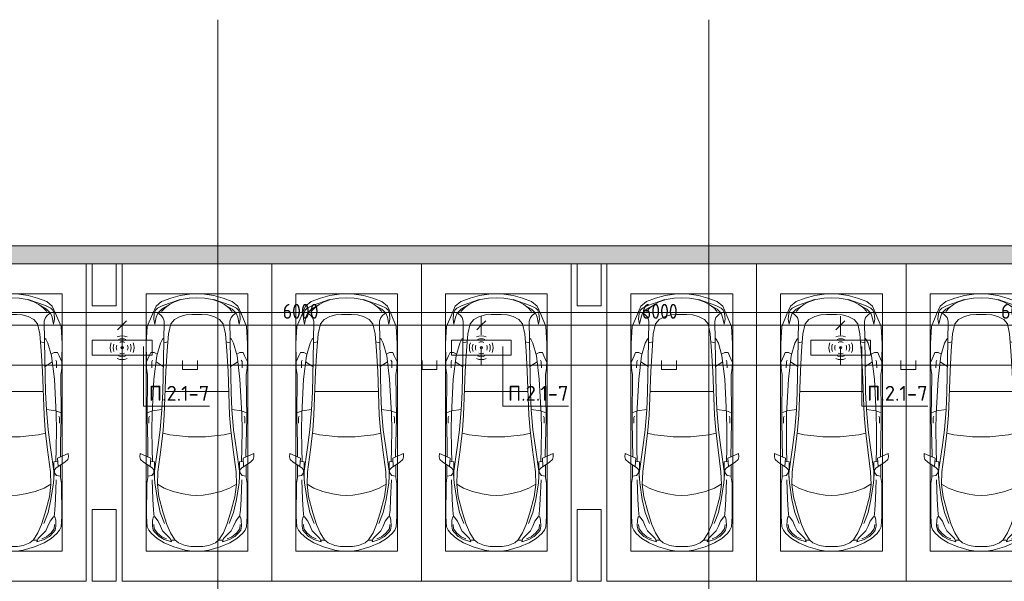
# Model space of a CAD drawing. Header units: millimetres. Extents: x -32229 to 170644, y -13689 to 125138.
# Tile 129 of 208: x 1824 to 18272, y 115759 to 125138. Entities that reach past the tile are written whole.
import ezdxf

# ---------------------------------------------------------------- set-up
doc = ezdxf.new("R2010")
doc.units = ezdxf.units.MM
doc.linetypes.add('ADSK_Линия сетки', pattern=[25, 20, -2.5, 0, -2.5])
for name, color, linetype, lineweight in [('A-ANNO-DIMS', 7, 'Continuous', 9), ('A-ANNO-DIMS-200', 7, 'Continuous', 9), ('A-ANNO-NOTE', 7, 'Continuous', 18), ('A-DETL-GENF', 7, 'Continuous', 18), ('A-DETL-THIN', 7, 'Continuous', 9), ('A-WALL', 7, 'Continuous', 18), ('A-WALL-PATT', 7, 'Continuous', 40), ('C-PRKG', 7, 'Continuous', 18), ('G-ANNO-TEXT', 7, 'Continuous', 9), ('S-COLS', 7, 'Continuous', 18), ('S-GRID', 7, 'Continuous', 9)]:
    doc.layers.add(name, color=color, linetype=linetype, lineweight=lineweight)
doc.layers.add('A-DETL', color=7, linetype='Continuous', lineweight=9, true_color=0x00a600)
doc.styles.add('GOST Common_6', font='GOST_Common.ttf', dxfattribs={"width": 0.9, "height": 250})
doc.styles.add('ISOCPEUR', font='isocpeur.ttf', dxfattribs={"height": 250})
doc.dimstyles.new('ГОСТ_2_5_мм2', dxfattribs={"dimscale": 304.8, "dimtxt": 251.428749, "dimasz": 0.492126, "dimexe": 0.492126, "dimexo": 0.656168, "dimgap": 0.098425, "dimtad": 1, "dimdec": 0, "dimdsep": 46, "dimtxsty": 'GOST Common_6', "dimblk1": 'OBLIQUE', "dimblk2": 'OBLIQUE', "dimsah": 1, "dimcen": 0.09, "dimazin": 2, "dimtfac": 1, "dimtdec": 4, "dimtix": 1, "dimtmove": 0, "dimatfit": 3, "dimfxl": 1, "dimtvp": 1, "dimtolj": 1, "dimtzin": 0, "dimarcsym": 2})

# ---------------------------------------------------------------- blocks, each defined once
blk = doc.blocks.new('АР_Машиноместо - 5300x2500_С-2205627--01 ЭО')
at = {"layer": 'A-DETL-GENF', "color": 253, "lineweight": 13, "true_color": 0xaaaaaa}
for p, q in [((702, -640), (584, -715)), ((862, -572), (702, -640)), ((1053, -518), (862, -572)), ((941, -642), (882, -692)), ((1051, -599), (941, -642)), ((1149, -583), (1051, -599)), ((1165, -503), (1053, -518)), ((1250, -582), (1149, -583)), ((1250, -500), (1165, -503)), ((1250, -500), (1335, -503)), ((1250, -582), (1351, -583)), ((1335, -503), (1447, -518)), ((1351, -583), (1449, -599)), ((1447, -518), (1638, -572)), ((1449, -599), (1559, -642)), ((1559, -642), (1618, -692)), ((1638, -572), (1798, -640)), ((1798, -640), (1916, -715)), ((489, -796), (446, -853)), ((584, -715), (489, -796)), ((550, -812), (519, -852)), ((616, -746), (550, -812)), ((704, -696), (616, -746)), ((677, -844), (738, -778)), ((825, -661), (704, -696)), ((738, -778), (805, -716)), ((809, -809), (749, -950)), ((805, -716), (825, -661)), ((882, -692), (809, -809)), ((888, -686), (815, -687)), ((1612, -686), (1685, -687)), ((1618, -692), (1691, -809)), ((1695, -716), (1675, -661)), ((1675, -661), (1796, -696)), ((1691, -809), (1751, -950)), ((1762, -778), (1695, -716)), ((1823, -844), (1762, -778)), ((1796, -696), (1884, -746)), ((1884, -746), (1950, -812)), ((1916, -715), (2011, -796)), ((1950, -812), (1981, -852)), ((2011, -796), (2054, -853)), ((421, -911), (409, -1087)), ((446, -853), (421, -911)), ((519, -852), (506, -920)), ((506, -920), (510, -1019)), ((603, -1005), (639, -920)), ((639, -920), (677, -844)), ((749, -950), (687, -1141)), ((1751, -950), (1813, -1141)), ((1861, -920), (1823, -844)), ((1897, -1005), (1861, -920)), ((1981, -852), (1994, -920)), ((1994, -920), (1990, -1019)), ((2054, -853), (2079, -911)), ((2079, -911), (2091, -1087)), ((409, -1087), (411, -1634)), ((510, -1019), (522, -1074)), ((522, -1074), (549, -1076)), ((549, -1076), (603, -1005)), ((687, -1141), (615, -1410)), ((1813, -1141), (1885, -1410)), ((1951, -1076), (1897, -1005)), ((1978, -1074), (1951, -1076)), ((1990, -1019), (1978, -1074)), ((2091, -1087), (2089, -1634)), ((615, -1410), (589, -1616)), ((853, -1499), (1017, -1460)), ((1017, -1460), (1147, -1439)), ((1147, -1439), (1250, -1434)), ((1353, -1439), (1250, -1434)), ((1483, -1460), (1353, -1439)), ((1647, -1499), (1483, -1460)), ((1885, -1410), (1911, -1616)), ((411, -1634), (427, -1731)), ((547, -1643), (531, -1858)), ((589, -1616), (596, -1825)), ((590, -1624), (704, -1557)), ((704, -1557), (853, -1499)), ((1796, -1557), (1647, -1499)), ((1910, -1624), (1796, -1557)), ((1911, -1616), (1904, -1825)), ((1953, -1643), (1969, -1858)), ((2089, -1634), (2073, -1731)), ((427, -1731), (427, -1943)), ((495, -1765), (427, -1753)), ((534, -1817), (495, -1765)), ((597, -2231), (535, -1798)), ((541, -1994), (540, -1733)), ((1903, -2231), (1965, -1798)), ((1959, -1994), (1960, -1733)), ((1966, -1817), (2005, -1765)), ((2005, -1765), (2073, -1753)), ((2073, -1731), (2073, -1943)), ((501, -1894), (358, -1990)), ((480, -2053), (471, -1914)), ((531, -1858), (501, -1894)), ((596, -1825), (645, -2192)), ((1904, -1825), (1855, -2192)), ((1969, -1858), (1999, -1894)), ((1999, -1894), (2142, -1990)), ((2020, -2053), (2029, -1914)), ((309, -2036), (297, -2080)), ((297, -2080), (301, -2131)), ((301, -2131), (480, -2053)), ((358, -1990), (309, -2036)), ((428, -2308), (432, -2120)), ((432, -2120), (431, -2074)), ((541, -1994), (476, -1998)), ((506, -1996), (500, -2210)), ((1959, -1994), (2024, -1998)), ((1994, -1996), (2000, -2210)), ((2199, -2131), (2020, -2053)), ((2068, -2120), (2069, -2074)), ((2072, -2308), (2068, -2120)), ((2142, -1990), (2191, -2036)), ((2191, -2036), (2203, -2080)), ((2203, -2080), (2199, -2131)), ((500, -2210), (496, -2532)), ((637, -2526), (597, -2231)), ((645, -2192), (684, -2522)), ((1855, -2192), (1816, -2522)), ((1863, -2526), (1903, -2231)), ((2000, -2210), (2004, -2532)), ((418, -2723), (428, -2308)), ((2082, -2723), (2072, -2308)), ((496, -2532), (501, -2790)), ((637, -2526), (666, -2867)), ((684, -2522), (705, -2775)), ((1816, -2522), (1795, -2775)), ((1863, -2526), (1834, -2867)), ((2004, -2532), (1999, -2790)), ((426, -3447), (418, -2723)), ((448, -2639), (448, -2734)), ((448, -2734), (460, -2756)), ((501, -2790), (531, -3375)), ((705, -2775), (731, -3508)), ((1795, -2775), (1769, -3508)), ((1999, -2790), (1969, -3375)), ((2052, -2734), (2040, -2756)), ((2052, -2639), (2052, -2734)), ((2074, -3447), (2082, -2723)), ((505, -2847), (421, -2813)), ((666, -2867), (505, -2847)), ((666, -2865), (679, -3159)), ((1834, -2865), (1821, -3159)), ((1834, -2867), (1995, -2847)), ((1995, -2847), (2079, -2813)), ((679, -3159), (689, -3706)), ((1821, -3159), (1811, -3706)), ((409, -3560), (426, -3447)), ((531, -3375), (579, -3763)), ((1969, -3375), (1921, -3763)), ((2091, -3560), (2074, -3447)), ((406, -3688), (409, -3560)), ((495, -3566), (497, -3672)), ((687, -3589), (566, -3664)), ((731, -3508), (752, -3846)), ((1769, -3508), (1748, -3846)), ((1813, -3589), (1934, -3664)), ((2005, -3566), (2003, -3672)), ((2094, -3688), (2091, -3560)), ((403, -3968), (406, -3688)), ((408, -3667), (453, -3766)), ((453, -3766), (478, -3819)), ((497, -3672), (510, -3691)), ((579, -3763), (639, -3975)), ((689, -3706), (700, -4345)), ((1811, -3706), (1800, -4345)), ((1921, -3763), (1861, -3975)), ((2003, -3672), (1990, -3691)), ((2047, -3766), (2022, -3819)), ((2092, -3667), (2047, -3766)), ((2097, -3968), (2094, -3688)), ((478, -3819), (533, -3818)), ((533, -3818), (586, -3790)), ((752, -3846), (774, -4133)), ((1748, -3846), (1726, -4133)), ((1967, -3818), (1914, -3790)), ((2022, -3819), (1967, -3818)), ((420, -4254), (403, -3968)), ((639, -3975), (675, -4045)), ((675, -4045), (695, -4058)), ((1825, -4045), (1805, -4058)), ((1861, -3975), (1825, -4045)), ((2080, -4254), (2097, -3968)), ((507, -4463), (420, -4254)), ((774, -4133), (812, -4299)), ((1726, -4133), (1688, -4299)), ((1993, -4463), (2080, -4254)), ((544, -4295), (528, -4375)), ((528, -4375), (536, -4471)), ((569, -4413), (544, -4295)), ((595, -4479), (569, -4413)), ((680, -4406), (645, -4445)), ((700, -4345), (680, -4406)), ((812, -4299), (873, -4370)), ((873, -4370), (970, -4419)), ((970, -4419), (1070, -4447)), ((1530, -4419), (1430, -4447)), ((1627, -4370), (1530, -4419)), ((1688, -4299), (1627, -4370)), ((1800, -4345), (1820, -4406)), ((1820, -4406), (1855, -4445)), ((1905, -4479), (1931, -4413)), ((1931, -4413), (1956, -4295)), ((1956, -4295), (1972, -4375)), ((1972, -4375), (1964, -4471)), ((566, -4595), (507, -4463)), ((536, -4471), (558, -4526)), ((558, -4526), (591, -4560)), ((659, -4670), (566, -4595)), ((591, -4560), (681, -4606)), ((662, -4543), (595, -4479)), ((645, -4445), (597, -4481)), ((717, -4569), (660, -4505)), ((788, -4618), (662, -4543)), ((791, -4620), (717, -4569)), ((1070, -4447), (1167, -4453)), ((1167, -4453), (1250, -4454)), ((1333, -4453), (1250, -4454)), ((1430, -4447), (1333, -4453)), ((1709, -4620), (1783, -4569)), ((1712, -4618), (1838, -4543)), ((1783, -4569), (1840, -4505)), ((1909, -4560), (1819, -4606)), ((1838, -4543), (1905, -4479)), ((1841, -4670), (1934, -4595)), ((1855, -4445), (1903, -4481)), ((1942, -4526), (1909, -4560)), ((1934, -4595), (1993, -4463)), ((1964, -4471), (1942, -4526)), ((813, -4729), (659, -4670)), ((681, -4606), (967, -4704)), ((874, -4665), (791, -4620)), ((970, -4772), (813, -4729)), ((988, -4707), (874, -4665)), ((1122, -4726), (988, -4707)), ((1250, -4732), (1122, -4726)), ((1250, -4732), (1378, -4726)), ((1378, -4726), (1512, -4707)), ((1512, -4707), (1626, -4665)), ((1530, -4772), (1687, -4729)), ((1819, -4606), (1533, -4704)), ((1626, -4665), (1709, -4620)), ((1687, -4729), (1841, -4670)), ((1126, -4794), (970, -4772)), ((1250, -4800), (1126, -4794)), ((1250, -4800), (1374, -4794)), ((1374, -4794), (1530, -4772))]:
    blk.add_line(p, q, dxfattribs=at)
at = {"layer": 'A-DETL-GENF', "color": 254, "lineweight": 13, "true_color": 0xd4d4d4}
for p, q in [((592, -805), (535, -874)), ((665, -740), (592, -805)), ((743, -708), (665, -740)), ((1757, -708), (1835, -740)), ((1835, -740), (1908, -805)), ((1908, -805), (1965, -874)), ((535, -874), (528, -949)), ((710, -963), (637, -1146)), ((1790, -963), (1863, -1146)), ((1965, -874), (1972, -949)), ((537, -1076), (525, -1189)), ((637, -1146), (590, -1368)), ((1863, -1146), (1910, -1368)), ((1963, -1076), (1975, -1189)), ((525, -1189), (514, -1369)), ((1975, -1189), (1986, -1369)), ((514, -1369), (502, -1696)), ((590, -1368), (547, -1643)), ((1910, -1368), (1953, -1643)), ((1986, -1369), (1998, -1696)), ((678, -2473), (795, -2446)), ((795, -2446), (956, -2427)), ((956, -2427), (1105, -2414)), ((1105, -2414), (1250, -2413)), ((1395, -2414), (1250, -2413)), ((1544, -2427), (1395, -2414)), ((1705, -2446), (1544, -2427)), ((1822, -2473), (1705, -2446)), ((715, -3168), (1250, -3167)), ((1785, -3168), (1250, -3167)), ((695, -3980), (765, -3997)), ((1805, -3980), (1735, -3997))]:
    blk.add_line(p, q, dxfattribs=at)
at = {"layer": 'C-PRKG', "color": 253, "lineweight": 13, "true_color": 0xaaaaaa}
for p, q in [((2500, 0), (0, 0)), ((0, 0), (0, -5300)), ((2500, 0), (2500, -5300)), ((400, -500), (400, -4800)), ((400, -500), (2100, -500)), ((2100, -500), (2100, -4800)), ((400, -4800), (2100, -4800))]:
    blk.add_line(p, q, dxfattribs=at)
blk = doc.blocks.new('АР_Машиноместо - 5300x2500_С-3113488--01 ЭО')
at = {"layer": 'A-DETL-GENF', "color": 253, "lineweight": 13, "true_color": 0xaaaaaa}
for p, q in [((970, 4772), (813, 4729)), ((1126, 4794), (970, 4772)), ((1250, 4800), (1126, 4794)), ((1250, 4800), (1374, 4794)), ((1374, 4794), (1530, 4772)), ((1530, 4772), (1687, 4729)), ((659, 4670), (566, 4595)), ((591, 4560), (681, 4606)), ((813, 4729), (659, 4670)), ((788, 4618), (662, 4543)), ((681, 4606), (967, 4704)), ((791, 4620), (717, 4569)), ((874, 4665), (791, 4620)), ((988, 4707), (874, 4665)), ((1122, 4726), (988, 4707)), ((1250, 4732), (1122, 4726)), ((1250, 4732), (1378, 4726)), ((1378, 4726), (1512, 4707)), ((1512, 4707), (1626, 4665)), ((1819, 4606), (1533, 4704)), ((1626, 4665), (1709, 4620)), ((1687, 4729), (1841, 4670)), ((1709, 4620), (1783, 4569)), ((1712, 4618), (1838, 4543)), ((1909, 4560), (1819, 4606)), ((1841, 4670), (1934, 4595)), ((507, 4463), (420, 4254)), ((566, 4595), (507, 4463)), ((528, 4375), (536, 4471)), ((536, 4471), (558, 4526)), ((558, 4526), (591, 4560)), ((595, 4479), (569, 4413)), ((662, 4543), (595, 4479)), ((645, 4445), (597, 4481)), ((680, 4406), (645, 4445)), ((717, 4569), (660, 4505)), ((970, 4419), (1070, 4447)), ((1070, 4447), (1167, 4453)), ((1167, 4453), (1250, 4454)), ((1333, 4453), (1250, 4454)), ((1430, 4447), (1333, 4453)), ((1530, 4419), (1430, 4447)), ((1783, 4569), (1840, 4505)), ((1820, 4406), (1855, 4445)), ((1838, 4543), (1905, 4479)), ((1855, 4445), (1903, 4481)), ((1905, 4479), (1931, 4413)), ((1942, 4526), (1909, 4560)), ((1934, 4595), (1993, 4463)), ((1964, 4471), (1942, 4526)), ((1972, 4375), (1964, 4471)), ((1993, 4463), (2080, 4254)), ((544, 4295), (528, 4375)), ((569, 4413), (544, 4295)), ((700, 4345), (680, 4406)), ((689, 3706), (700, 4345)), ((774, 4133), (812, 4299)), ((812, 4299), (873, 4370)), ((873, 4370), (970, 4419)), ((1627, 4370), (1530, 4419)), ((1688, 4299), (1627, 4370)), ((1726, 4133), (1688, 4299)), ((1800, 4345), (1820, 4406)), ((1811, 3706), (1800, 4345)), ((1931, 4413), (1956, 4295)), ((1956, 4295), (1972, 4375)), ((420, 4254), (403, 3968)), ((752, 3846), (774, 4133)), ((1748, 3846), (1726, 4133)), ((2080, 4254), (2097, 3968)), ((403, 3968), (406, 3688)), ((579, 3763), (639, 3975)), ((639, 3975), (675, 4045)), ((675, 4045), (695, 4058)), ((1825, 4045), (1805, 4058)), ((1861, 3975), (1825, 4045)), ((1921, 3763), (1861, 3975)), ((2097, 3968), (2094, 3688)), ((453, 3766), (478, 3819)), ((478, 3819), (533, 3818)), ((533, 3818), (586, 3790)), ((731, 3508), (752, 3846)), ((1769, 3508), (1748, 3846)), ((1967, 3818), (1914, 3790)), ((2022, 3819), (1967, 3818)), ((2047, 3766), (2022, 3819)), ((406, 3688), (409, 3560)), ((408, 3667), (453, 3766)), ((495, 3566), (497, 3672)), ((497, 3672), (510, 3691)), ((531, 3375), (579, 3763)), ((687, 3589), (566, 3664)), ((679, 3159), (689, 3706)), ((1821, 3159), (1811, 3706)), ((1813, 3589), (1934, 3664)), ((1969, 3375), (1921, 3763)), ((2003, 3672), (1990, 3691)), ((2005, 3566), (2003, 3672)), ((2092, 3667), (2047, 3766)), ((2094, 3688), (2091, 3560)), ((409, 3560), (426, 3447)), ((705, 2775), (731, 3508)), ((1795, 2775), (1769, 3508)), ((2091, 3560), (2074, 3447)), ((426, 3447), (418, 2723)), ((501, 2790), (531, 3375)), ((1999, 2790), (1969, 3375)), ((2074, 3447), (2082, 2723)), ((666, 2865), (679, 3159)), ((1834, 2865), (1821, 3159)), ((505, 2847), (421, 2813)), ((666, 2867), (505, 2847)), ((637, 2526), (666, 2867)), ((1834, 2867), (1995, 2847)), ((1863, 2526), (1834, 2867)), ((1995, 2847), (2079, 2813)), ((418, 2723), (428, 2308)), ((448, 2734), (460, 2756)), ((448, 2639), (448, 2734)), ((496, 2532), (501, 2790)), ((684, 2522), (705, 2775)), ((1816, 2522), (1795, 2775)), ((2004, 2532), (1999, 2790)), ((2052, 2734), (2040, 2756)), ((2052, 2639), (2052, 2734)), ((2082, 2723), (2072, 2308)), ((500, 2210), (496, 2532)), ((637, 2526), (597, 2231)), ((645, 2192), (684, 2522)), ((1855, 2192), (1816, 2522)), ((1863, 2526), (1903, 2231)), ((2000, 2210), (2004, 2532)), ((428, 2308), (432, 2120)), ((2072, 2308), (2068, 2120)), ((506, 1996), (500, 2210)), ((597, 2231), (535, 1798)), ((596, 1825), (645, 2192)), ((1904, 1825), (1855, 2192)), ((1903, 2231), (1965, 1798)), ((1994, 1996), (2000, 2210)), ((297, 2080), (301, 2131)), ((309, 2036), (297, 2080)), ((301, 2131), (480, 2053)), ((358, 1990), (309, 2036)), ((501, 1894), (358, 1990)), ((432, 2120), (431, 2074)), ((480, 2053), (471, 1914)), ((541, 1994), (476, 1998)), ((541, 1994), (540, 1733)), ((1959, 1994), (2024, 1998)), ((1959, 1994), (1960, 1733)), ((1999, 1894), (2142, 1990)), ((2199, 2131), (2020, 2053)), ((2020, 2053), (2029, 1914)), ((2068, 2120), (2069, 2074)), ((2142, 1990), (2191, 2036)), ((2191, 2036), (2203, 2080)), ((2203, 2080), (2199, 2131)), ((427, 1731), (427, 1943)), ((534, 1817), (495, 1765)), ((531, 1858), (501, 1894)), ((547, 1643), (531, 1858)), ((589, 1616), (596, 1825)), ((1911, 1616), (1904, 1825)), ((1953, 1643), (1969, 1858)), ((1966, 1817), (2005, 1765)), ((1969, 1858), (1999, 1894)), ((2073, 1731), (2073, 1943)), ((411, 1634), (427, 1731)), ((495, 1765), (427, 1753)), ((2005, 1765), (2073, 1753)), ((2089, 1634), (2073, 1731)), ((409, 1087), (411, 1634)), ((615, 1410), (589, 1616)), ((590, 1624), (704, 1557)), ((704, 1557), (853, 1499)), ((853, 1499), (1017, 1460)), ((1647, 1499), (1483, 1460)), ((1796, 1557), (1647, 1499)), ((1910, 1624), (1796, 1557)), ((1885, 1410), (1911, 1616)), ((2091, 1087), (2089, 1634)), ((687, 1141), (615, 1410)), ((1017, 1460), (1147, 1439)), ((1147, 1439), (1250, 1434)), ((1353, 1439), (1250, 1434)), ((1483, 1460), (1353, 1439)), ((1813, 1141), (1885, 1410)), ((421, 911), (409, 1087)), ((506, 920), (510, 1019)), ((510, 1019), (522, 1074)), ((522, 1074), (549, 1076)), ((549, 1076), (603, 1005)), ((603, 1005), (639, 920)), ((749, 950), (687, 1141)), ((1751, 950), (1813, 1141)), ((1897, 1005), (1861, 920)), ((1951, 1076), (1897, 1005)), ((1978, 1074), (1951, 1076)), ((1990, 1019), (1978, 1074)), ((1994, 920), (1990, 1019)), ((2079, 911), (2091, 1087)), ((446, 853), (421, 911)), ((489, 796), (446, 853)), ((519, 852), (506, 920)), ((550, 812), (519, 852)), ((639, 920), (677, 844)), ((677, 844), (738, 778)), ((809, 809), (749, 950)), ((1691, 809), (1751, 950)), ((1823, 844), (1762, 778)), ((1861, 920), (1823, 844)), ((1950, 812), (1981, 852)), ((1981, 852), (1994, 920)), ((2011, 796), (2054, 853)), ((2054, 853), (2079, 911)), ((584, 715), (489, 796)), ((616, 746), (550, 812)), ((702, 640), (584, 715)), ((704, 696), (616, 746)), ((825, 661), (704, 696)), ((738, 778), (805, 716)), ((805, 716), (825, 661)), ((882, 692), (809, 809)), ((888, 686), (815, 687)), ((941, 642), (882, 692)), ((1559, 642), (1618, 692)), ((1612, 686), (1685, 687)), ((1618, 692), (1691, 809)), ((1695, 716), (1675, 661)), ((1675, 661), (1796, 696)), ((1762, 778), (1695, 716)), ((1796, 696), (1884, 746)), ((1798, 640), (1916, 715)), ((1884, 746), (1950, 812)), ((1916, 715), (2011, 796)), ((862, 572), (702, 640)), ((1053, 518), (862, 572)), ((1051, 599), (941, 642)), ((1149, 583), (1051, 599)), ((1165, 503), (1053, 518)), ((1250, 582), (1149, 583)), ((1250, 500), (1165, 503)), ((1250, 582), (1351, 583)), ((1250, 500), (1335, 503)), ((1335, 503), (1447, 518)), ((1351, 583), (1449, 599)), ((1447, 518), (1638, 572)), ((1449, 599), (1559, 642)), ((1638, 572), (1798, 640))]:
    blk.add_line(p, q, dxfattribs=at)
at = {"layer": 'A-DETL-GENF', "color": 254, "lineweight": 13, "true_color": 0xd4d4d4}
for p, q in [((695, 3980), (765, 3997)), ((1805, 3980), (1735, 3997)), ((715, 3168), (1250, 3167)), ((1785, 3168), (1250, 3167)), ((678, 2473), (795, 2446)), ((1822, 2473), (1705, 2446)), ((795, 2446), (956, 2427)), ((956, 2427), (1105, 2414)), ((1105, 2414), (1250, 2413)), ((1395, 2414), (1250, 2413)), ((1544, 2427), (1395, 2414)), ((1705, 2446), (1544, 2427)), ((514, 1369), (502, 1696)), ((1986, 1369), (1998, 1696)), ((590, 1368), (547, 1643)), ((1910, 1368), (1953, 1643)), ((525, 1189), (514, 1369)), ((637, 1146), (590, 1368)), ((1863, 1146), (1910, 1368)), ((1975, 1189), (1986, 1369)), ((537, 1076), (525, 1189)), ((1963, 1076), (1975, 1189)), ((710, 963), (637, 1146)), ((1790, 963), (1863, 1146)), ((535, 874), (528, 949)), ((592, 805), (535, 874)), ((1908, 805), (1965, 874)), ((1965, 874), (1972, 949)), ((665, 740), (592, 805)), ((743, 708), (665, 740)), ((1757, 708), (1835, 740)), ((1835, 740), (1908, 805))]:
    blk.add_line(p, q, dxfattribs=at)
at = {"layer": 'C-PRKG', "color": 253, "lineweight": 13, "true_color": 0xaaaaaa}
for p, q in [((0, 0), (0, 5300)), ((2500, 0), (2500, 5300)), ((400, 4800), (2100, 4800)), ((400, 500), (400, 4800)), ((2100, 500), (2100, 4800)), ((400, 500), (2100, 500)), ((2500, 0), (0, 0))]:
    blk.add_line(p, q, dxfattribs=at)
blk = doc.blocks.new('Наметкина 10_РД_АР_П_rvt-1--01 ЭО')
at = {"layer": 'A-WALL-PATT', "lineweight": 5, "true_color": 0xaaaaaa}
h = blk.add_hatch(dxfattribs=at)
h.set_pattern_fill('FP_1', color=253, style=0, pattern_type=2)
h.set_pattern_definition([(45, (0, 0), (-228.0985, 228.0985), []), (45, (228.1, 0), (-228.0985, 228.0985), [403.225, -80.645, 6.706, -73.939])])
h.paths.add_polyline_path([(19235, 121060), (19235, 121360), (-20965, 121360), (-20965, 121060), (12549, 121060)])
at = {"layer": 'A-WALL', "color": 253, "lineweight": 13, "true_color": 0xaaaaaa}
for p, q in [((19235, 121360), (-20965, 121360)), ((-4665, 121060), (3035, 121060)), ((3035, 121060), (3435, 121060)), ((3435, 121060), (11135, 121060)), ((11135, 121060), (11535, 121060)), ((11535, 121060), (19235, 121060))]:
    blk.add_line(p, q, dxfattribs=at)
at = {"layer": 'S-COLS', "color": 253, "lineweight": 15, "true_color": 0xaaaaaa}
for p, q in [((3435, 121060), (3035, 121060)), ((3035, 121060), (3035, 120360)), ((3435, 120360), (3435, 121060)), ((11535, 121060), (11135, 121060)), ((11135, 121060), (11135, 120360)), ((11535, 120360), (11535, 121060)), ((3035, 120360), (3435, 120360)), ((11135, 120360), (11535, 120360)), ((3435, 116960), (3035, 116960)), ((3035, 116960), (3035, 115760)), ((3435, 115760), (3435, 116960)), ((11535, 116960), (11135, 116960)), ((11135, 116960), (11135, 115760)), ((11535, 115760), (11535, 116960)), ((3035, 115760), (3435, 115760)), ((11135, 115760), (11535, 115760))]:
    blk.add_line(p, q, dxfattribs=at)
at = {"layer": 'C-PRKG', "color": 253, "lineweight": 13, "true_color": 0xaaaaaa, "rotation": 180}
for p in [(2935, 115760), (14135, 115760), (16635, 115760), (19135, 115760)]:
    blk.add_blockref('АР_Машиноместо - 5300x2500_С-2205627--01 ЭО', p, dxfattribs=at)
at = {"layer": 'C-PRKG', "color": 253, "lineweight": 13, "true_color": 0xaaaaaa}
for p in [(3535, 115760), (6035, 115760), (8535, 115760)]:
    blk.add_blockref('АР_Машиноместо - 5300x2500_С-3113488--01 ЭО', p, dxfattribs=at)
blk = doc.blocks.new('DIMBLOCK126--01 ЭО')
at = {"layer": 'A-ANNO-DIMS-200'}
for p, q in [((-2466, 119872), (-2466, 120186)), ((-2466, 120036), (-2391, 120111)), ((3535, 119873), (3535, 120186)), ((3535, 120036), (3610, 120111)), ((-2466, 120036), (-2541, 119961)), ((-2466, 120036), (3535, 120036)), ((-2466, 120036), (-2466, 119872)), ((3535, 120036), (3460, 119961)), ((3535, 120036), (3535, 119873))]:
    blk.add_line(p, q, dxfattribs=at)
at = {"layer": 'A-ANNO-DIMS-200', "color": 0, "insert": (219, 120393), "char_height": 250, "width": 756.84, "attachment_point": 1, "line_spacing_factor": 1.022761, "style": 'GOST Common_6'}
blk.add_mtext('6000', dxfattribs=at)
blk = doc.blocks.new('_Oblique')
at = {"color": 0, "linetype": 'ByBlock', "lineweight": -2}
blk.add_line((-0.5, -0.5), (0.5, 0.5), dxfattribs=at)
blk = doc.blocks.new('DIMBLOCK127--01 ЭО')
at = {"layer": 'A-ANNO-DIMS-200'}
for p, q in [((3535, 119873), (3535, 120186)), ((3535, 120036), (3610, 120111)), ((9535, 119873), (9535, 120186)), ((9535, 120036), (9610, 120111)), ((3535, 120036), (3460, 119961)), ((3535, 120036), (9535, 120036)), ((3535, 120036), (3535, 119873)), ((9535, 120036), (9460, 119961)), ((9535, 120036), (9535, 119873))]:
    blk.add_line(p, q, dxfattribs=at)
at = {"layer": 'A-ANNO-DIMS-200', "color": 0, "insert": (6219, 120393), "char_height": 250, "width": 756.84, "attachment_point": 1, "line_spacing_factor": 1.022761, "style": 'GOST Common_6'}
blk.add_mtext('6000', dxfattribs=at)
blk = doc.blocks.new('DIMBLOCK128--01 ЭО')
at = {"layer": 'A-ANNO-DIMS-200'}
for p, q in [((9535, 119873), (9535, 120186)), ((9535, 120036), (9610, 120111)), ((15534, 119872), (15534, 120186)), ((15534, 120036), (15609, 120111)), ((9535, 120036), (9460, 119961)), ((9535, 120036), (15534, 120036)), ((9535, 120036), (9535, 119873)), ((15534, 120036), (15459, 119961)), ((15534, 120036), (15534, 119872))]:
    blk.add_line(p, q, dxfattribs=at)
at = {"layer": 'A-ANNO-DIMS-200', "color": 0, "insert": (12219, 120393), "char_height": 250, "width": 756.84, "attachment_point": 1, "line_spacing_factor": 1.022761, "style": 'GOST Common_6'}
blk.add_mtext('6000', dxfattribs=at)
blk = doc.blocks.new('DIMBLOCK129--01 ЭО')
at = {"layer": 'A-ANNO-DIMS-200'}
for p, q in [((15534, 119872), (15534, 120186)), ((15534, 120036), (15609, 120111)), ((21535, 119884), (21535, 120186)), ((21535, 120036), (21610, 120111)), ((15534, 120036), (15459, 119961)), ((15534, 120036), (21535, 120036)), ((15534, 120036), (15534, 119872)), ((21535, 120036), (21460, 119961)), ((21535, 120036), (21535, 119884))]:
    blk.add_line(p, q, dxfattribs=at)
at = {"layer": 'A-ANNO-DIMS-200', "color": 0, "insert": (18219, 120393), "char_height": 250, "width": 756.84, "attachment_point": 1, "line_spacing_factor": 1.022761, "style": 'GOST Common_6'}
blk.add_mtext('6000', dxfattribs=at)

msp = doc.modelspace()

# ---------------------------------------------------------------- linework, layer by layer
at = {"layer": 'A-ANNO-NOTE', "color": 5, "lineweight": 9, "true_color": 0x0000ff}
for p, q in [((3035.6, 119786.2), (4035.6, 119786.2)), ((3035.6, 119533.5), (3035.6, 119786.2)), ((4035.6, 119786.2), (4035.6, 119533.5)), ((9034.6, 119786.2), (10034.6, 119786.2)), ((9034.6, 119533.5), (9034.6, 119786.2)), ((10034.6, 119786.2), (10034.6, 119533.5)), ((15039.6, 119786.2), (16039.6, 119786.2)), ((15039.6, 119533.5), (15039.6, 119786.2)), ((16039.6, 119786.2), (16039.6, 119533.5)), ((4035.6, 119533.5), (3035.6, 119533.5)), ((10034.6, 119533.5), (9034.6, 119533.5)), ((16039.6, 119533.5), (15039.6, 119533.5))]:
    msp.add_line(p, q, dxfattribs=at)
for centre in [(3534.7, 119659.7), (3535.6, 119660.6), (3535.6, 119658.8), (3536.5, 119659.7), (9533.7, 119659.7), (9534.6, 119660.6), (9534.6, 119658.8), (9535.5, 119659.7), (15538.7, 119659.7), (15539.6, 119660.6), (15539.6, 119658.8), (15540.5, 119659.7)]:
    msp.add_circle(centre, 20, dxfattribs=at)
for centre, radius, start, end in [((3535.6, 119658.8), 199.6, 66, 114), ((3535.6, 119658.8), 151.5, 66, 114), ((3535.6, 119658.8), 99.8, 66, 114), ((9534.6, 119658.8), 199.6, 66, 114), ((9534.6, 119658.8), 151.5, 66, 114), ((9534.6, 119658.8), 99.8, 66, 114), ((15539.6, 119658.8), 199.6, 66, 114), ((15539.6, 119658.8), 151.5, 66, 114), ((15539.6, 119658.8), 99.8, 66, 114), ((3536.5, 119659.7), 199.6, 156, 204), ((3536.5, 119659.7), 151.5, 156, 204), ((3536.5, 119659.7), 99.8, 156, 204), ((3534.7, 119659.7), 99.8, 336, 24), ((3534.7, 119659.7), 151.5, 336, 24), ((3534.7, 119659.7), 199.6, 336, 24), ((9535.5, 119659.7), 199.6, 156, 204), ((9535.5, 119659.7), 151.5, 156, 204), ((9535.5, 119659.7), 99.8, 156, 204), ((9533.7, 119659.7), 99.8, 336, 24), ((9533.7, 119659.7), 151.5, 336, 24), ((9533.7, 119659.7), 199.6, 336, 24), ((15540.5, 119659.7), 199.6, 156, 204), ((15540.5, 119659.7), 151.5, 156, 204), ((15540.5, 119659.7), 99.8, 156, 204), ((15538.7, 119659.7), 99.8, 336, 24), ((15538.7, 119659.7), 151.5, 336, 24), ((15538.7, 119659.7), 199.6, 336, 24), ((3535.6, 119660.6), 199.6, 246, 294), ((3535.6, 119660.6), 151.5, 246, 294), ((3535.6, 119660.6), 99.8, 246, 294), ((9534.6, 119660.6), 199.6, 246, 294), ((9534.6, 119660.6), 151.5, 246, 294), ((9534.6, 119660.6), 99.8, 246, 294), ((15539.6, 119660.6), 199.6, 246, 294), ((15539.6, 119660.6), 151.5, 246, 294), ((15539.6, 119660.6), 99.8, 246, 294)]:
    msp.add_arc(centre, radius, start, end, dxfattribs=at)
at = {"layer": 'A-DETL', "color": 5, "true_color": 0x0000ff}
for p, q in [((3534.6, 119672.9), (3534.6, 119369.3)), ((9534.7, 119672.6), (9534.7, 119369.3)), ((15534.3, 119671.7), (15534.3, 119369.3)), ((4545.1, 119444.3), (4545.1, 119294.3)), ((4795.1, 119294.3), (4795.1, 119444.3)), ((8545.1, 119444.3), (8545.1, 119294.3)), ((8795.1, 119294.3), (8795.1, 119444.3)), ((12545.1, 119444.3), (12545.1, 119294.3)), ((12795.1, 119294.3), (12795.1, 119444.3)), ((16545.1, 119444.3), (16545.1, 119294.3)), ((16795.1, 119294.3), (16795.1, 119444.3)), ((22488.8, 119369.3), (-19465.2, 119369.3)), ((4545.1, 119294.3), (4795.1, 119294.3)), ((8545.1, 119294.3), (8795.1, 119294.3)), ((12545.1, 119294.3), (12795.1, 119294.3)), ((16545.1, 119294.3), (16795.1, 119294.3))]:
    msp.add_line(p, q, dxfattribs=at)
at = {"layer": 'A-DETL-THIN'}
for p, q in [((3893.4, 119683.2), (3893.4, 118683.2)), ((9893.5, 119683.2), (9893.5, 118683.2)), ((15893.1, 119683.2), (15893.1, 118683.2)), ((3893.4, 118683.2), (4993.4, 118683.2)), ((9893.5, 118683.2), (10993.5, 118683.2)), ((15893.1, 118683.2), (16993.1, 118683.2))]:
    msp.add_line(p, q, dxfattribs=at)
at = {"layer": 'S-GRID', "color": 253, "linetype": 'ADSK_Линия сетки', "true_color": 0xaaaaaa}
for p, q in [((5135.3, -12088.9), (5135.3, 125138.4)), ((13335.3, -12088.9), (13335.3, 125138.4)), ((131381.2, 120250), (-30593.4, 120250))]:
    msp.add_line(p, q, dxfattribs=at)

# ---------------------------------------------------------------- block references
at = {"lineweight": 5}
msp.add_blockref('Наметкина 10_РД_АР_П_rvt-1--01 ЭО', (0, 0), dxfattribs=at)

# ---------------------------------------------------------------- texts
at = {"layer": 'G-ANNO-TEXT', "char_height": 250, "width": 1016.06, "attachment_point": 1, "line_spacing_factor": 1.139951, "style": 'ISOCPEUR'}
for insert in [(3981.1, 119023.6), (9981.1, 119023.6), (15980.8, 119023.6)]:
    msp.add_mtext('\\pt600,1200,1800,2400,3000,3600,4200,4800,5400,6000,6600,7200,7800,8400,9000,9600,10200,10800,11400,12000,12600,13200,13800,14400,15000,15600,16200,16800,17400,18000,18600,19200;П.2.1-7', dxfattribs=dict(at, insert=insert))

# ---------------------------------------------------------------- dimensions: what is measured, and where the dimension line sits
at = {"layer": 'A-ANNO-DIMS'}
for base, p1, p2, override, picture, middle in [((3534.6, 120036), (-2465.7, 119671.6), (3534.6, 119672.9), {"dimpost": '<>', "dimfxl": 6000.253015}, 'DIMBLOCK126--01 ЭО', (534.5, 120191)), ((9534.7, 120036), (3534.6, 119672.9), (9534.7, 119672.6), {"dimpost": '<>', "dimfxl": 6000.13296}, 'DIMBLOCK127--01 ЭО', (6534.7, 120191)), ((15534.3, 120036), (9534.7, 119672.6), (15534.3, 119671.7), {"dimpost": '<>', "dimfxl": 5999.55162}, 'DIMBLOCK128--01 ЭО', (12534.5, 120191)), ((21534.6, 120036), (15534.3, 119671.7), (21534.6, 119684.3), {"dimpost": '<>', "dimfxl": 6000.366942}, 'DIMBLOCK129--01 ЭО', (18534.5, 120191))]:
    dim = msp.add_linear_dim(base=base, p1=p1, p2=p2, dimstyle='ГОСТ_2_5_мм2', override=override, dxfattribs=at)
    dim.commit()
    dim.dimension.update_dxf_attribs({"geometry": picture, "text_midpoint": middle})

doc.saveas('drawing.dxf')
